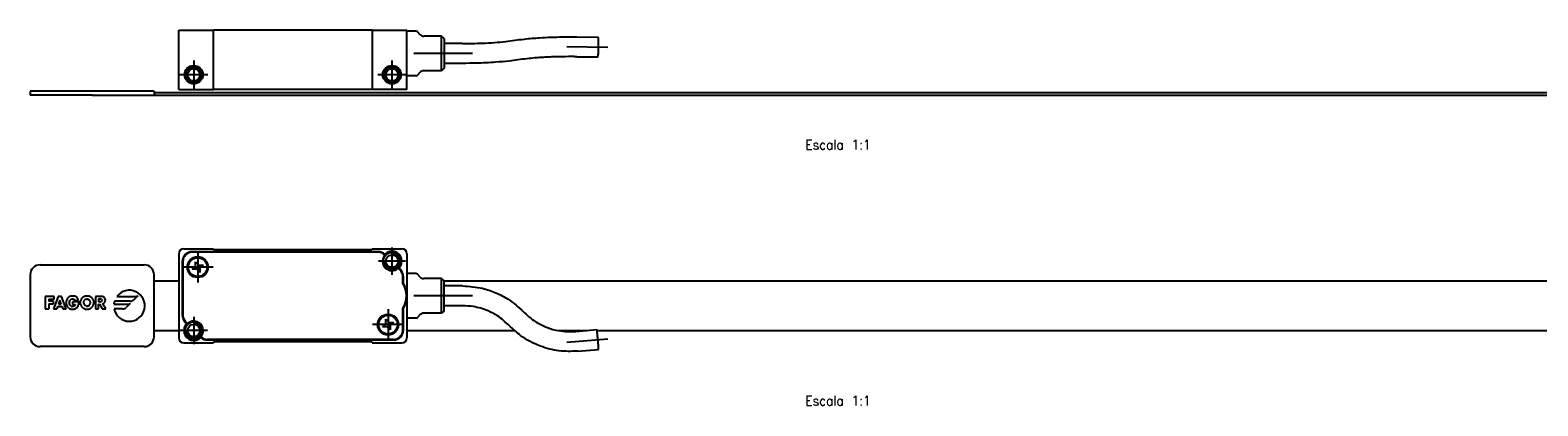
# Model space of a CAD drawing. Header units: millimetres. Extents: x -235 to 1881, y -109 to 485.
# Tile 14 of 15: x 664 to 968, y 256 to 332. Entities that reach past the tile are written whole.
import ezdxf

# ---------------------------------------------------------------- set-up
doc = ezdxf.new("R2010")
doc.units = ezdxf.units.MM
doc.linetypes.add('DOT_CENTER', pattern=[14, 12, -1, 0, -1])
doc.layers.add('1', color=7, linetype='Continuous')
doc.styles.add('CONVERTER_11', font='txt.shx', dxfattribs={"width": 0.9})

# ---------------------------------------------------------------- blocks, each defined once
blk = doc.blocks.new('TOPE_FLEJE_PEGADO__1', base_point=(664, 318.45))
at = {"color": 7, "linetype": 'Continuous'}
for p, q in [((689, 319.25), (664, 319.25)), ((664, 319.25), (664, 318.45)), ((676.5, 318.45), (664, 318.45)), ((676.5, 318.45), (687, 318.45)), ((687, 318.45), (689, 318.45)), ((689, 319.25), (689, 318.45))]:
    blk.add_line(p, q, dxfattribs=at)
blk = doc.blocks.new('FLEJE_REGLA_EXPOSED_1070__2', base_point=(676.5, 318.45))
at = {"color": 7, "linetype": 'Continuous'}
for p, q in [((676.5, 318.45), (687, 318.45)), ((687, 318.45), (689, 318.45)), ((689, 318.95), (1815, 318.95)), ((689, 318.45), (1815, 318.45))]:
    blk.add_line(p, q, dxfattribs=at)
blk = doc.blocks.new('CABEZA_EXPOSED__4', base_point=(694, 319.55))
at = {"color": 7, "linetype": 'Continuous'}
for p, q in [((694, 319.55), (694, 331.55)), ((694, 331.55), (701, 331.55)), ((733, 331.55), (701, 331.55)), ((701, 319.55), (701, 331.55)), ((733, 331.55), (740, 331.55)), ((733, 331.55), (733, 319.55)), ((740, 331.35), (740, 331.55)), ((740, 322.35), (740, 331.35)), ((741.79, 331.35), (740, 331.35)), ((742.71, 330.64), (742.15, 331.2)), ((747, 330.35), (743.41, 330.35)), ((747.5, 329.85), (747, 330.35)), ((747, 323.35), (747, 330.35)), ((747.5, 329.85), (747.5, 323.85)), ((751.24, 328.85), (747.5, 328.85)), ((774.32, 330.2), (778.55, 330.14)), ((774.27, 326.2), (778.5, 326.14)), ((742.71, 323.06), (742.15, 322.5)), ((747, 323.35), (743.41, 323.35)), ((747.5, 323.85), (747, 323.35)), ((751.24, 324.85), (747.5, 324.85)), ((694, 319.55), (701, 319.55)), ((733, 319.55), (701, 319.55)), ((740, 319.55), (733, 319.55)), ((740, 319.55), (740, 322.35)), ((741.79, 322.35), (740, 322.35))]:
    blk.add_line(p, q, dxfattribs=at)
for centre, radius in [((697, 322.55), 1.85), ((697, 322.55), 1.6), ((697, 322.55), 1.25), ((737, 322.55), 1.85), ((737, 322.55), 1.6), ((737, 322.55), 1.25)]:
    blk.add_circle(centre, radius, dxfattribs=at)
for centre, radius, start, end in [((741.79, 330.85), 0.5, 45, 90), ((743.41, 331.35), 1, 225, 270), ((741.79, 322.85), 0.5, 270, 315), ((743.41, 322.35), 1, 90, 135)]:
    blk.add_arc(centre, radius, start, end, dxfattribs=at)
for points, knots in [([(751.24, 328.85), (752.57, 328.86), (754.71, 328.89), (757.6, 329.05), (759.8, 329.23), (761.17, 329.42), (761.81, 329.51)], [0, 0, 0, 0, 3.985524, 6.43977, 8.673814, 10.600644, 10.600644, 10.600644, 10.600644]), ([(761.81, 329.51), (762.44, 329.59), (764.1, 329.82), (767.29, 330.07), (770.83, 330.21), (773.34, 330.2), (774.32, 330.2)], [0, 0, 0, 0, 1.916448, 5.025889, 9.591761, 12.540114, 12.540114, 12.540114, 12.540114]), ([(778.53, 326.17), (778.55, 326.23), (778.61, 326.43), (778.64, 326.82), (778.69, 327.46), (778.7, 328.28), (778.7, 329.08), (778.65, 329.66), (778.64, 329.98), (778.57, 330.11), (778.55, 330.14)], [0, 0, 0, 0, 0.21234, 0.610065, 1.162754, 2.135606, 3.073047, 3.566178, 3.884499, 4.008818, 4.008818, 4.008818, 4.008818]), ([(762.42, 325.55), (761.83, 325.47), (760.35, 325.27), (757.54, 325.03), (754.4, 324.87), (752.15, 324.86), (751.24, 324.85)], [0, 0, 0, 0, 1.760088, 4.484784, 8.463196, 11.207559, 11.207559, 11.207559, 11.207559]), ([(774.27, 326.2), (774.18, 326.2), (773.99, 326.2), (773.05, 326.21), (771.59, 326.2), (769.72, 326.16), (768.25, 326.1), (767, 326.02), (765.69, 325.93), (764.14, 325.79), (763.01, 325.63), (762.42, 325.55)], [0, 0, 0, 0, 0.283437, 0.567261, 2.796396, 4.679836, 6.167332, 7.207995, 8.459205, 10.089978, 11.882939, 11.882939, 11.882939, 11.882939]), ([(778.5, 326.14), (778.51, 326.15), (778.52, 326.15), (778.52, 326.16), (778.53, 326.17)], [0, 0, 0, 0, 0.01369848, 0.03405166, 0.03405166, 0.03405166, 0.03405166])]:
    blk.add_open_spline(points, degree=3, knots=knots, dxfattribs=at)
at = {"layer": '1', "color": 2, "linetype": 'DOT_CENTER'}
for p, q in [((753.24, 326.85), (741.41, 326.85)), ((772.3, 328.22), (780.53, 328.12)), ((699.85, 322.55), (694.15, 322.55)), ((697, 325.4), (697, 319.7)), ((739.85, 322.55), (734.15, 322.55)), ((737, 325.4), (737, 319.7))]:
    blk.add_line(p, q, dxfattribs=at)
at = {"layer": '1', "color": 30, "linetype": 'Continuous'}
for centre in [(697, 322.55), (737, 322.55)]:
    blk.add_arc(centre, 1.5, 175, 95, dxfattribs=at)
blk = doc.blocks.new('EXAA-1070__5', base_point=(664, 318.45))
for name, p in [('CABEZA_EXPOSED__4', (694, 319.55)), ('TOPE_FLEJE_PEGADO__1', (664, 318.45)), ('FLEJE_REGLA_EXPOSED_1070__2', (676.5, 318.45))]:
    blk.add_blockref(name, p)
blk = doc.blocks.new('Alzado3', base_point=(752, 325))
blk.add_blockref('EXAA-1070__5', (664, 318.45))
at = {"layer": '1', "color": 2, "insert": (827, 313.45), "char_height": 2, "attachment_point": 2, "line_spacing_factor": 1.20048, "style": 'CONVERTER_11'}
blk.add_mtext('     \\PEscala 1:1', dxfattribs=at)
blk = doc.blocks.new('TOPE_FLEJE_PEGADO__11', base_point=(664, 267.7))
at = {"color": 7, "linetype": 'Continuous'}
for p, q in [((666, 284.2), (687, 284.2)), ((664, 282.2), (664, 269.7)), ((689, 269.7), (689, 282.2)), ((667.01, 277.84), (667.01, 275.34)), ((668.83, 277.84), (667.01, 277.84)), ((667.79, 277.29), (667.79, 276.87)), ((667.79, 277.29), (668.83, 277.29)), ((668.71, 276.87), (667.79, 276.87)), ((669.64, 277.84), (668.68, 275.34)), ((668.71, 276.32), (668.71, 276.87)), ((668.83, 277.29), (668.83, 277.84)), ((670.35, 277.84), (669.64, 277.84)), ((669.99, 277.08), (669.72, 276.27)), ((670.26, 276.27), (669.99, 277.08)), ((671.29, 275.34), (670.35, 277.84)), ((671.27, 276.91), (671.25, 276.8)), ((671.3, 277.01), (671.27, 276.91)), ((671.33, 277.11), (671.3, 277.01)), ((671.37, 277.2), (671.33, 277.11)), ((671.41, 277.29), (671.37, 277.2)), ((671.46, 277.37), (671.41, 277.29)), ((671.52, 277.45), (671.46, 277.37)), ((671.58, 277.52), (671.52, 277.45)), ((671.65, 277.59), (671.58, 277.52)), ((671.72, 277.65), (671.65, 277.59)), ((671.72, 277.65), (671.8, 277.71)), ((671.88, 277.76), (671.8, 277.71)), ((671.97, 277.8), (671.88, 277.76)), ((671.94, 276.78), (671.96, 276.88)), ((671.96, 276.88), (672, 276.98)), ((672.07, 277.84), (671.97, 277.8)), ((672, 276.98), (672.05, 277.07)), ((672.05, 277.07), (672.11, 277.15)), ((672.16, 277.87), (672.07, 277.84)), ((672.11, 277.15), (672.18, 277.22)), ((672.27, 277.89), (672.16, 277.87)), ((672.18, 277.22), (672.26, 277.28)), ((672.26, 277.28), (672.35, 277.33)), ((672.37, 277.91), (672.27, 277.89)), ((672.35, 277.33), (672.45, 277.35)), ((672.48, 277.92), (672.37, 277.91)), ((672.45, 277.35), (672.56, 277.36)), ((672.59, 277.92), (672.48, 277.92)), ((672.56, 277.36), (672.69, 277.35)), ((672.71, 277.92), (672.59, 277.92)), ((672.69, 277.35), (672.8, 277.31)), ((672.82, 277.91), (672.71, 277.92)), ((672.8, 277.31), (672.9, 277.25)), ((672.93, 277.89), (672.82, 277.91)), ((672.9, 277.25), (672.98, 277.18)), ((673.03, 277.86), (672.93, 277.89)), ((672.98, 277.18), (673.05, 277.08)), ((673.13, 277.82), (673.03, 277.86)), ((673.05, 277.08), (673.1, 276.97)), ((673.1, 276.97), (673.72, 277.23)), ((673.22, 277.78), (673.13, 277.82)), ((673.31, 277.72), (673.22, 277.78)), ((673.39, 277.66), (673.31, 277.72)), ((673.47, 277.59), (673.39, 277.66)), ((673.54, 277.51), (673.47, 277.59)), ((673.61, 277.42), (673.54, 277.51)), ((673.67, 277.33), (673.61, 277.42)), ((673.72, 277.23), (673.67, 277.33)), ((674.11, 276.85), (674.1, 276.75)), ((674.13, 276.95), (674.11, 276.85)), ((674.16, 277.04), (674.13, 276.95)), ((674.2, 277.14), (674.16, 277.04)), ((674.24, 277.22), (674.2, 277.14)), ((674.29, 277.31), (674.24, 277.22)), ((674.35, 277.39), (674.29, 277.31)), ((674.41, 277.46), (674.35, 277.39)), ((674.48, 277.53), (674.41, 277.46)), ((674.55, 277.6), (674.48, 277.53)), ((674.63, 277.66), (674.55, 277.6)), ((674.71, 277.71), (674.63, 277.66)), ((674.8, 277.76), (674.71, 277.71)), ((674.8, 276.84), (674.78, 276.74)), ((674.89, 277.8), (674.8, 277.76)), ((674.8, 276.84), (674.85, 276.93)), ((674.85, 276.93), (674.91, 277.02)), ((674.98, 277.84), (674.89, 277.8)), ((674.98, 277.09), (674.91, 277.02)), ((675.07, 277.87), (674.98, 277.84)), ((675.06, 277.16), (674.98, 277.09)), ((675.15, 277.22), (675.06, 277.16)), ((675.17, 277.89), (675.07, 277.87)), ((675.25, 277.26), (675.15, 277.22)), ((675.27, 277.91), (675.17, 277.89)), ((675.36, 277.29), (675.25, 277.26)), ((675.37, 277.92), (675.27, 277.91)), ((675.36, 277.29), (675.47, 277.29)), ((675.47, 277.92), (675.37, 277.92)), ((675.58, 277.92), (675.47, 277.92)), ((675.47, 277.29), (675.59, 277.29)), ((675.68, 277.91), (675.58, 277.92)), ((675.7, 277.26), (675.59, 277.29)), ((675.78, 277.89), (675.68, 277.91)), ((675.8, 277.22), (675.7, 277.26)), ((675.87, 277.87), (675.78, 277.89)), ((675.8, 277.22), (675.89, 277.16)), ((675.97, 277.84), (675.87, 277.87)), ((675.97, 277.09), (675.89, 277.16)), ((676.06, 277.8), (675.97, 277.84)), ((676.04, 277.02), (675.97, 277.09)), ((676.1, 276.93), (676.04, 277.02)), ((676.15, 277.76), (676.06, 277.8)), ((676.14, 276.84), (676.1, 276.93)), ((676.17, 276.74), (676.14, 276.84)), ((676.24, 277.71), (676.15, 277.76)), ((676.32, 277.66), (676.24, 277.71)), ((676.4, 277.6), (676.32, 277.66)), ((676.47, 277.53), (676.4, 277.6)), ((676.54, 277.46), (676.47, 277.53)), ((676.6, 277.39), (676.54, 277.46)), ((676.66, 277.31), (676.6, 277.39)), ((676.71, 277.22), (676.66, 277.31)), ((676.75, 277.14), (676.71, 277.22)), ((676.79, 277.04), (676.75, 277.14)), ((676.82, 276.95), (676.79, 277.04)), ((676.84, 276.85), (676.82, 276.95)), ((676.85, 276.75), (676.84, 276.85)), ((677.16, 277.84), (677.16, 275.34)), ((678.3, 277.84), (677.16, 277.84)), ((677.81, 277.34), (678.06, 277.34)), ((677.81, 277.34), (677.81, 276.72)), ((678.19, 277.34), (678.06, 277.34)), ((678.19, 277.34), (678.31, 277.31)), ((678.42, 277.84), (678.3, 277.84)), ((678.41, 277.26), (678.31, 277.31)), ((678.48, 277.17), (678.41, 277.26)), ((678.41, 276.81), (678.48, 276.9)), ((678.54, 277.82), (678.42, 277.84)), ((678.48, 277.17), (678.51, 277.03)), ((678.51, 277.03), (678.48, 276.9)), ((678.65, 277.8), (678.54, 277.82)), ((678.75, 277.76), (678.65, 277.8)), ((678.84, 277.71), (678.75, 277.76)), ((678.92, 277.66), (678.84, 277.71)), ((678.99, 277.59), (678.92, 277.66)), ((679.06, 277.51), (678.99, 277.59)), ((679.1, 277.42), (679.06, 277.51)), ((679.14, 277.31), (679.1, 277.42)), ((679.11, 276.75), (679.14, 276.85)), ((679.16, 277.2), (679.14, 277.31)), ((679.14, 276.85), (679.16, 276.96)), ((679.16, 277.2), (679.17, 277.07)), ((679.16, 276.96), (679.17, 277.07)), ((684.2, 276.88), (681.02, 276.88)), ((681.5, 277.83), (685.36, 277.83)), ((685.71, 277.98), (684.9, 277.17)), ((667.01, 275.34), (667.79, 275.34)), ((667.79, 276.32), (667.79, 275.34)), ((667.79, 276.32), (668.71, 276.32)), ((668.68, 275.34), (669.37, 275.34)), ((669.54, 275.78), (669.37, 275.34)), ((669.54, 275.78), (670.44, 275.78)), ((669.72, 276.27), (670.26, 276.27)), ((670.44, 275.78), (670.6, 275.34)), ((670.6, 275.34), (671.29, 275.34)), ((671.25, 276.8), (671.24, 276.69)), ((671.24, 276.69), (671.24, 276.58)), ((671.24, 276.58), (671.24, 276.47)), ((671.24, 276.47), (671.25, 276.36)), ((671.25, 276.36), (671.27, 276.26)), ((671.27, 276.26), (671.3, 276.16)), ((671.3, 276.16), (671.33, 276.07)), ((671.33, 276.07), (671.37, 275.97)), ((671.37, 275.97), (671.41, 275.89)), ((671.41, 275.89), (671.46, 275.81)), ((671.46, 275.81), (671.52, 275.73)), ((671.52, 275.73), (671.58, 275.66)), ((671.58, 275.66), (671.64, 275.59)), ((671.64, 275.59), (671.72, 275.53)), ((671.79, 275.48), (671.72, 275.53)), ((671.79, 275.48), (671.88, 275.43)), ((671.88, 275.43), (671.96, 275.39)), ((671.91, 276.58), (671.92, 276.68)), ((671.92, 276.47), (671.91, 276.58)), ((671.94, 276.78), (671.92, 276.68)), ((671.94, 276.37), (671.92, 276.47)), ((671.97, 276.27), (671.94, 276.37)), ((671.96, 275.39), (672.05, 275.35)), ((672.01, 276.17), (671.97, 276.27)), ((672.06, 276.08), (672.01, 276.17)), ((672.05, 275.35), (672.15, 275.32)), ((672.12, 276), (672.06, 276.08)), ((672.19, 275.93), (672.12, 276)), ((672.15, 275.32), (672.25, 275.29)), ((672.27, 275.87), (672.19, 275.93)), ((672.25, 275.29), (672.35, 275.28)), ((672.36, 275.83), (672.27, 275.87)), ((672.35, 275.28), (672.46, 275.26)), ((672.36, 275.83), (672.46, 275.8)), ((672.57, 275.79), (672.46, 275.8)), ((672.46, 275.26), (672.57, 275.26)), ((673.86, 276.74), (672.57, 276.74)), ((672.57, 276.74), (672.57, 276.23)), ((672.57, 276.23), (673.1, 276.23)), ((672.71, 275.81), (672.57, 275.79)), ((672.57, 275.26), (672.69, 275.27)), ((672.69, 275.27), (672.81, 275.28)), ((672.83, 275.84), (672.71, 275.81)), ((672.81, 275.28), (672.93, 275.3)), ((672.93, 275.9), (672.83, 275.84)), ((672.93, 275.9), (673.01, 275.99)), ((672.93, 275.3), (673.04, 275.34)), ((673.07, 276.1), (673.01, 275.99)), ((673.04, 275.34), (673.15, 275.38)), ((673.1, 276.23), (673.07, 276.1)), ((673.15, 275.38), (673.25, 275.43)), ((673.25, 275.43), (673.35, 275.5)), ((673.35, 275.5), (673.44, 275.57)), ((673.44, 275.57), (673.52, 275.65)), ((673.52, 275.65), (673.6, 275.75)), ((673.6, 275.75), (673.67, 275.86)), ((673.67, 275.86), (673.72, 275.96)), ((673.72, 275.96), (673.76, 276.06)), ((673.76, 276.06), (673.8, 276.17)), ((673.8, 276.17), (673.82, 276.28)), ((673.82, 276.28), (673.84, 276.39)), ((673.84, 276.39), (673.85, 276.5)), ((673.85, 276.62), (673.86, 276.74)), ((673.85, 276.5), (673.85, 276.62)), ((674.1, 276.75), (674.09, 276.64)), ((674.09, 276.64), (674.1, 276.53)), ((674.1, 276.53), (674.11, 276.42)), ((674.11, 276.42), (674.12, 276.32)), ((674.12, 276.32), (674.15, 276.22)), ((674.15, 276.22), (674.18, 276.13)), ((674.18, 276.13), (674.21, 276.04)), ((674.21, 276.04), (674.26, 275.95)), ((674.26, 275.95), (674.31, 275.87)), ((674.31, 275.87), (674.36, 275.79)), ((674.36, 275.79), (674.42, 275.72)), ((674.42, 275.72), (674.48, 275.65)), ((674.48, 275.65), (674.55, 275.58)), ((674.55, 275.58), (674.63, 275.52)), ((674.63, 275.52), (674.7, 275.47)), ((674.7, 275.47), (674.79, 275.42)), ((674.78, 276.74), (674.77, 276.64)), ((674.77, 276.64), (674.78, 276.52)), ((674.78, 276.52), (674.8, 276.41)), ((674.87, 275.38), (674.79, 275.42)), ((674.8, 276.41), (674.83, 276.31)), ((674.83, 276.31), (674.88, 276.22)), ((674.97, 275.35), (674.87, 275.38)), ((674.88, 276.22), (674.94, 276.14)), ((674.94, 276.14), (675.01, 276.07)), ((674.97, 275.35), (675.06, 275.32)), ((675.01, 276.07), (675.09, 276.01)), ((675.06, 275.32), (675.16, 275.29)), ((675.18, 275.96), (675.09, 276.01)), ((675.16, 275.29), (675.26, 275.27)), ((675.27, 275.92), (675.18, 275.96)), ((675.26, 275.27), (675.37, 275.26)), ((675.27, 275.92), (675.37, 275.9)), ((675.37, 275.9), (675.47, 275.89)), ((675.37, 275.26), (675.47, 275.26)), ((675.58, 275.9), (675.47, 275.89)), ((675.47, 275.26), (675.58, 275.26)), ((675.58, 275.9), (675.68, 275.92)), ((675.58, 275.26), (675.69, 275.27)), ((675.68, 275.92), (675.77, 275.96)), ((675.69, 275.27), (675.79, 275.29)), ((675.77, 275.96), (675.86, 276.01)), ((675.79, 275.29), (675.89, 275.32)), ((675.86, 276.01), (675.94, 276.07)), ((675.89, 275.32), (675.98, 275.35)), ((675.94, 276.07), (676.01, 276.14)), ((675.98, 275.35), (676.07, 275.38)), ((676.01, 276.14), (676.07, 276.22)), ((676.07, 276.22), (676.11, 276.31)), ((676.07, 275.38), (676.16, 275.42)), ((676.11, 276.31), (676.15, 276.41)), ((676.15, 276.41), (676.17, 276.52)), ((676.16, 275.42), (676.24, 275.47)), ((676.18, 276.64), (676.17, 276.74)), ((676.17, 276.52), (676.18, 276.64)), ((676.24, 275.47), (676.32, 275.52)), ((676.32, 275.52), (676.4, 275.58)), ((676.4, 275.58), (676.46, 275.65)), ((676.46, 275.65), (676.53, 275.72)), ((676.53, 275.72), (676.59, 275.79)), ((676.59, 275.79), (676.64, 275.87)), ((676.64, 275.87), (676.69, 275.95)), ((676.69, 275.95), (676.73, 276.04)), ((676.73, 276.04), (676.77, 276.13)), ((676.77, 276.13), (676.8, 276.22)), ((676.8, 276.22), (676.82, 276.32)), ((676.82, 276.32), (676.84, 276.42)), ((676.84, 276.42), (676.85, 276.53)), ((676.85, 276.64), (676.85, 276.75)), ((676.85, 276.53), (676.85, 276.64)), ((677.16, 275.34), (677.81, 275.34)), ((678.06, 276.72), (677.81, 276.72)), ((677.81, 275.34), (677.81, 276.3)), ((677.81, 276.3), (677.96, 276.3)), ((677.96, 276.3), (678.5, 275.34)), ((678.06, 276.72), (678.19, 276.73)), ((678.31, 276.75), (678.19, 276.73)), ((678.41, 276.81), (678.31, 276.75)), ((678.5, 275.34), (679.27, 275.34)), ((678.62, 276.37), (678.74, 276.4)), ((679.27, 275.34), (678.62, 276.37)), ((678.74, 276.4), (678.84, 276.44)), ((678.84, 276.44), (678.92, 276.5)), ((679, 276.57), (678.92, 276.5)), ((679, 276.57), (679.06, 276.66)), ((679.06, 276.66), (679.11, 276.75)), ((680.89, 276.29), (683.82, 276.29)), ((682.65, 275.33), (680.94, 275.33)), ((684.17, 276.44), (683.36, 275.62)), ((687, 267.7), (666, 267.7))]:
    blk.add_line(p, q, dxfattribs=at)
for centre, radius, start, end in [((666, 282.2), 2, 90, 180), ((687, 282.2), 2, 0, 90), ((684, 275.95), 3.12, 162.7749, 173.7386), ((684, 275.95), 3.13, 191.4151, 143.0005), ((684.2, 277.88), 1, 270, 314.9983), ((685.36, 278.33), 0.5, 270.0036, 314.9983), ((682.65, 276.33), 1, 270.0079, 314.9947), ((683.82, 276.79), 0.5, 269.9968, 314.9947), ((666, 269.7), 2, 180, 270), ((687, 269.7), 2, 270, 0)]:
    blk.add_arc(centre, radius, start, end, dxfattribs=at)
blk = doc.blocks.new('FLEJE_REGLA_EXPOSED_1070__12', base_point=(689, 270.95))
at = {"color": 7, "linetype": 'Continuous'}
for p, q in [((689, 280.95), (694, 280.95)), ((747.5, 280.95), (1815, 280.95)), ((689, 270.95), (694, 270.95)), ((740, 270.95), (761.71, 270.95)), ((770.5, 270.95), (776.29, 270.95)), ((778.38, 270.95), (1815, 270.95))]:
    blk.add_line(p, q, dxfattribs=at)
blk = doc.blocks.new('CABEZA_EXPOSED__14', base_point=(694, 266.56))
at = {"color": 7, "linetype": 'Continuous'}
for p, q in [((694, 286.45), (694, 269.45)), ((695, 287.45), (701, 287.45)), ((734.27, 286.85), (696.7, 286.85)), ((734.27, 286.75), (696.7, 286.75)), ((701, 287.45), (701, 287.25)), ((733, 287.25), (701, 287.25)), ((733, 287.45), (739, 287.45)), ((733, 287.45), (733, 287.25)), ((740, 286.45), (740, 282.45)), ((694.7, 284.85), (694.7, 274.08)), ((694.8, 284.85), (694.8, 274.08)), ((696.72, 283.3), (697.38, 283.92)), ((697.63, 283.33), (696.72, 283.3)), ((697.35, 284.83), (697.97, 284.17)), ((697.38, 283.92), (697.35, 284.83)), ((698.25, 282.67), (697.63, 283.33)), ((697.97, 284.17), (698.88, 284.2)), ((698.88, 284.2), (698.22, 283.58)), ((698.22, 283.58), (698.25, 282.67)), ((738.64, 283.17), (738.27, 283.54)), ((738.41, 283.54), (738.71, 283.24)), ((739.2, 280.47), (739.2, 281.82)), ((739.3, 280.5), (739.3, 281.82)), ((740, 282.45), (740, 277.95)), ((741.79, 282.45), (740, 282.45)), ((742.71, 281.74), (742.15, 282.3)), ((747, 281.45), (743.41, 281.45)), ((747, 274.45), (747, 281.45)), ((747.5, 280.95), (747, 281.45)), ((747.5, 279.95), (747.5, 280.95)), ((747.5, 275.95), (747.5, 279.95)), ((751.24, 279.95), (747.5, 279.95)), ((740, 277.95), (740, 273.45)), ((739.2, 271.05), (739.2, 275.43)), ((739.3, 271.05), (739.3, 275.4)), ((742.71, 274.16), (742.15, 273.6)), ((747, 274.45), (743.41, 274.45)), ((747.5, 274.95), (747, 274.45)), ((747.5, 274.95), (747.5, 275.95)), ((751.24, 275.95), (747.5, 275.95)), ((695.59, 272.36), (695.29, 272.66)), ((695.73, 272.36), (695.36, 272.73)), ((735.12, 271.7), (735.78, 272.32)), ((736.03, 271.73), (735.12, 271.7)), ((735.75, 273.23), (736.37, 272.57)), ((735.78, 272.32), (735.75, 273.23)), ((736.65, 271.07), (736.03, 271.73)), ((736.37, 272.57), (737.28, 272.6)), ((737.28, 272.6), (736.62, 271.98)), ((736.62, 271.98), (736.65, 271.07)), ((740, 273.45), (740, 269.45)), ((741.79, 273.45), (740, 273.45)), ((774.12, 270.76), (778.35, 271.13)), ((695, 268.45), (701, 268.45)), ((737.3, 269.15), (699.73, 269.15)), ((699.73, 269.05), (737.3, 269.05)), ((701, 268.65), (701, 268.45)), ((733, 268.65), (701, 268.65)), ((733, 268.45), (733, 268.65)), ((733, 268.45), (739, 268.45)), ((774.47, 266.78), (778.7, 267.14))]:
    blk.add_line(p, q, dxfattribs=at)
for centre, radius in [((737, 284.95), 1.75), ((737, 284.95), 1.25), ((697.8, 283.75), 2.1), ((697.8, 283.75), 1.9), ((736.2, 272.15), 2.1), ((736.2, 272.15), 1.9), ((697, 270.95), 1.75), ((697, 270.95), 1.25)]:
    blk.add_circle(centre, radius, dxfattribs=at)
for centre, radius, start, end in [((695, 286.45), 1, 90, 180), ((696.7, 284.85), 2, 90, 180), ((696.7, 284.85), 1.9, 90, 180), ((734.27, 284.85), 2, 49.0546, 90), ((734.27, 284.85), 1.9, 46.1691, 90), ((737, 284.95), 1.9, 138.0289, 311.983), ((737, 284.95), 2, 315, 135.1434), ((739, 286.45), 1, 0, 90), ((737.3, 281.82), 1.9, 0, 45), ((737.3, 281.82), 2, 0, 45), ((735, 277.95), 4.9, 328.9973, 31.0027), ((735, 277.95), 5, 360, 30.6834), ((741.79, 281.95), 0.5, 45, 90), ((743.41, 282.45), 1, 225, 270), ((735, 277.95), 5, 329.3166, 360), ((696.7, 274.08), 2, 180, 225), ((696.7, 274.08), 1.9, 180, 225), ((743.41, 273.45), 1, 90, 135), ((697, 270.95), 2, 135, 315.1434), ((697, 270.95), 1.9, 318.0289, 131.983), ((737.3, 271.05), 1.9, 270, 0), ((737.3, 271.05), 2, 270, 0), ((741.79, 273.95), 0.5, 270, 315), ((695, 269.45), 1, 180, 270), ((699.73, 271.05), 1.9, 226.1691, 270), ((699.73, 271.05), 2, 229.0546, 270), ((739, 269.45), 1, 270, 0)]:
    blk.add_arc(centre, radius, start, end, dxfattribs=at)
for points, knots in [([(751.24, 279.95), (752.6, 279.86), (754.9, 279.71), (757.97, 278.64), (760.86, 277.17), (762.55, 275.63), (763.56, 274.72)], [0, 0, 0, 0, 4.076117, 6.882838, 9.679552, 13.725483, 13.725483, 13.725483, 13.725483]), ([(760.67, 271.95), (759.9, 272.64), (758.61, 273.82), (756.11, 275.1), (753.72, 275.83), (751.96, 275.92), (751.24, 275.95)], [0, 0, 0, 0, 3.093925, 5.232785, 8.356628, 10.508907, 10.508907, 10.508907, 10.508907]), ([(763.56, 274.72), (764.12, 274.19), (765.53, 272.87), (767.97, 271.6), (770.98, 270.73), (772.94, 270.75), (774.12, 270.76)], [0, 0, 0, 0, 2.298248, 5.794831, 8.111185, 11.637582, 11.637582, 11.637582, 11.637582]), ([(774.47, 266.78), (773.19, 266.75), (770.64, 266.69), (766.67, 267.75), (763.25, 269.53), (761.4, 271.26), (760.67, 271.95)], [0, 0, 0, 0, 3.812489, 7.622828, 12.192319, 15.199211, 15.199211, 15.199211, 15.199211]), ([(778.7, 267.14), (778.7, 267.15), (778.7, 267.17), (778.7, 267.22), (778.7, 267.31), (778.69, 267.42), (778.68, 267.56), (778.67, 267.73), (778.65, 267.93), (778.63, 268.2), (778.6, 268.53), (778.57, 268.93), (778.53, 269.34), (778.5, 269.74), (778.47, 270.08), (778.44, 270.35), (778.42, 270.54), (778.41, 270.71), (778.39, 270.85), (778.38, 270.97), (778.37, 271.05), (778.36, 271.1), (778.36, 271.12), (778.35, 271.13)], [0, 0, 0, 0, 0.017908, 0.069661, 0.153743, 0.268494, 0.412235, 0.583285, 0.779961, 1.000579, 1.386777, 1.793682, 2.20749, 2.614395, 3.000594, 3.221212, 3.417888, 3.588938, 3.732679, 3.847429, 3.931511, 3.983264, 4.001173, 4.001173, 4.001173, 4.001173])]:
    blk.add_open_spline(points, degree=3, knots=knots, dxfattribs=at)
at = {"layer": '1', "color": 2, "linetype": 'DOT_CENTER'}
for p, q in [((697.8, 286.85), (697.8, 280.65)), ((737, 287.7), (737, 282.2)), ((700.9, 283.75), (694.7, 283.75)), ((739.75, 284.95), (734.25, 284.95)), ((753.24, 277.95), (741.41, 277.95)), ((736.2, 275.25), (736.2, 269.05)), ((699.75, 270.95), (694.25, 270.95)), ((697, 273.7), (697, 268.2)), ((739.3, 272.15), (733.1, 272.15)), ((772.3, 268.6), (780.52, 269.31))]:
    blk.add_line(p, q, dxfattribs=at)
at = {"layer": '1', "color": 30, "linetype": 'Continuous'}
for centre in [(737, 284.95), (697, 270.95)]:
    blk.add_arc(centre, 1.5, 175, 95, dxfattribs=at)
blk = doc.blocks.new('EXAA-1070__15', base_point=(664, 266.56))
for name, p in [('CABEZA_EXPOSED__14', (694, 266.56)), ('TOPE_FLEJE_PEGADO__11', (664, 267.7)), ('FLEJE_REGLA_EXPOSED_1070__12', (689, 270.95))]:
    blk.add_blockref(name, p)
blk = doc.blocks.new('Superior2', base_point=(752, 277.12))
blk.add_blockref('EXAA-1070__15', (664, 266.56))
at = {"layer": '1', "color": 2, "insert": (827, 261.8), "char_height": 2, "attachment_point": 2, "line_spacing_factor": 1.20048, "style": 'CONVERTER_11'}
blk.add_mtext('     \\PEscala 1:1', dxfattribs=at)

msp = doc.modelspace()

# ---------------------------------------------------------------- block references
for name, p in [('Alzado3', (752, 325)), ('Superior2', (752, 277.12))]:
    msp.add_blockref(name, p)

doc.saveas('drawing.dxf')
